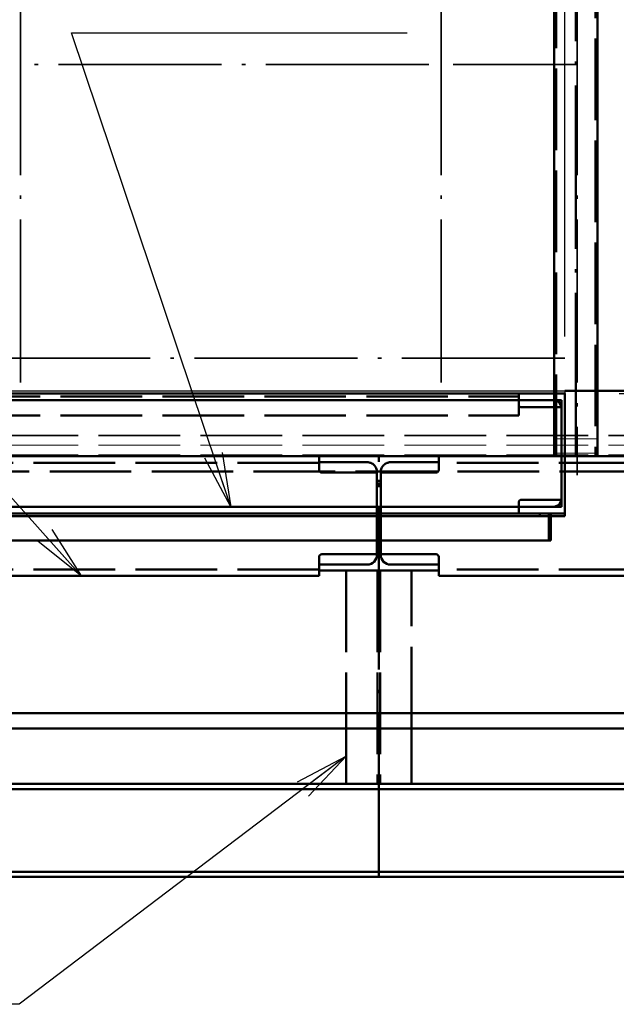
# Paper-space layout 'Layout1' of a CAD drawing. Extents: x -2 to 1033, y -36 to 596.
# Tile 12 of 64: x 221 to 242, y 154 to 190. Entities that reach past the tile are written whole.
import ezdxf

# ---------------------------------------------------------------- set-up
doc = ezdxf.new("R2010")
doc.units = 0
doc.linetypes.add('ACAD_ISO02W100', pattern=[15, 12, -3])
doc.linetypes.add('ACAD_ISO04W100', pattern=[30.5, 24, -3, 0.5, -3])
doc.layers.get('0').update_dxf_attribs({"linetype": 'CONTINUOUS'})
doc.layers.get('DEFPOINTS').update_dxf_attribs({"color": 132, "linetype": 'CONTINUOUS'})
for name, color, linetype, lineweight in [('SS_2.ET-HALA_TaO-MOULDSHOP-HLAVNI_NOSNIK', 32, 'CONTINUOUS', 50), ('SS_2.ET-HALA_TaO-MOULDSHOP-JD', 40, 'CONTINUOUS', 50), ('SS_2.ET-HALA_TaO-MOULDSHOP-NADSTAVBA', 94, 'CONTINUOUS', 50), ('SS_2.ET-HALA_TaO-MOULDSHOP-PODLAH.NOSNIK', 160, 'CONTINUOUS', 50), ('SS_2.ET-HALA_TaO-MOULDSHOP-PODLAHA', 9, 'CONTINUOUS', 5), ('SS_2.ET-HALA_TaO-MOULDSHOP-PODLAHA_LEM', 140, 'CONTINUOUS', 50), ('SS_2.ET-HALA_TaO-SCHODISTE', 180, 'CONTINUOUS', 50), ('SS_2.ET-HALA_TaO-SCHODISTE-PLECH', 70, 'CONTINUOUS', 25), ('SS_2.ET-HALA_TaO-SCHODISTE-ZABRADLI', 31, 'CONTINUOUS', 35), ('SS_2.ET-HALA_TaO-SCHODISTE-ZTUZENI', 234, 'CONTINUOUS', 50), ('SS_KOTY', 3, 'CONTINUOUS', 25), ('SS_POPIS_PROFILU', 13, 'CONTINUOUS', 25)]:
    doc.layers.add(name, color=color, linetype=linetype, lineweight=lineweight)
doc.styles.add('ROMANS', font='romans.shx', dxfattribs={"width": 0.8})
doc.dimstyles.new('A-1_(2.5)_50AS', dxfattribs={"dimtxt": 2.5, "dimasz": 2, "dimexe": 1, "dimexo": 2, "dimgap": 0, "dimtad": 0, "dimdec": 1, "dimlfac": 50, "dimrnd": 1, "dimtxsty": 'ROMANS', "dimblk1": 'OBLIQUE', "dimblk2": 'OBLIQUE', "dimsah": 1, "dimcen": 2, "dimclrd": 256, "dimclre": 256, "dimclrt": 256, "dimadec": 1, "dimazin": 2, "dimtfac": 0.714286, "dimtdec": 1, "dimtmove": 0, "dimatfit": 3, "dimldrblk": 'OPEN', "dimfxl": 1, "dimtvp": 1.142857, "dimtfill": 1, "dimtolj": 1, "dimlwd": -1, "dimlwe": -1, "dimarcsym": 0})

# ---------------------------------------------------------------- blocks, each defined once
blk = doc.blocks.new('_Oblique')
at = {"color": 0, "linetype": 'ByBlock', "lineweight": -2}
blk.add_line((-0.5, -0.5), (0.5, 0.5), dxfattribs=at)
blk = doc.blocks.new('*D25')
at = {"layer": 'DEFPOINTS', "color": 0, "transparency": 16777216}
for p in [(240.603, 271.839), (200.603, 176.491, 41300.8), (240.603, 176.491, 41300.8)]:
    blk.add_point(p, dxfattribs=at)
at = {"layer": 'SS_KOTY', "transparency": 16777216}
for p, q in [((200.603, 178.491), (200.603, 272.839)), ((240.603, 178.491), (240.603, 272.839)), ((200.603, 271.839), (240.603, 271.839))]:
    blk.add_line(p, q, dxfattribs=at)
at = {"layer": 'SS_KOTY', "transparency": 16777216, "xscale": 2, "yscale": 2, "zscale": 2, "rotation": 180}
blk.add_blockref('_Oblique', (200.603, 271.839), dxfattribs=at)
at = {"layer": 'SS_KOTY', "transparency": 16777216, "xscale": 2, "yscale": 2, "zscale": 2}
blk.add_blockref('_Oblique', (240.603, 271.839), dxfattribs=at)
at = {"layer": 'SS_KOTY', "transparency": 16777216, "insert": (220.603, 274.696), "char_height": 2.5, "attachment_point": 5, "style": 'ROMANS', "bg_fill": 3, "box_fill_scale": 1.1, "bg_fill_color": 256, "bg_fill_true_color": 13158600, "bg_fill_transparency": 0}
blk.add_mtext('\\A1;2000', dxfattribs=at)
blk = doc.blocks.new('_OPEN')
at = {"color": 0, "linetype": 'ByBlock'}
for p, q in [((-1, 0.167), (0, 0)), ((0, 0), (-1, -0.167)), ((0, 0), (-1, 0))]:
    blk.add_line(p, q, dxfattribs=at)
blk = doc.blocks.new('*D26')
at = {"layer": 'DEFPOINTS', "color": 0, "transparency": 16777216}
for p in [(274.603, 271.839), (274.603, 250.491, 41267.8), (240.603, 176.491, 41300.8)]:
    blk.add_point(p, dxfattribs=at)
at = {"layer": 'SS_KOTY', "transparency": 16777216}
for p, q in [((240.603, 178.491), (240.603, 272.839)), ((274.603, 252.491), (274.603, 272.839)), ((240.603, 271.839), (274.603, 271.839))]:
    blk.add_line(p, q, dxfattribs=at)
at = {"layer": 'SS_KOTY', "transparency": 16777216, "xscale": 2, "yscale": 2, "zscale": 2, "rotation": 180}
blk.add_blockref('_Oblique', (240.603, 271.839), dxfattribs=at)
at = {"layer": 'SS_KOTY', "transparency": 16777216, "xscale": 2, "yscale": 2, "zscale": 2}
blk.add_blockref('_Oblique', (274.603, 271.839), dxfattribs=at)
at = {"layer": 'SS_KOTY', "transparency": 16777216, "insert": (257.603, 274.696), "char_height": 2.5, "attachment_point": 5, "style": 'ROMANS', "bg_fill": 3, "box_fill_scale": 1.1, "bg_fill_color": 256, "bg_fill_true_color": 13158600, "bg_fill_transparency": 0}
blk.add_mtext('\\A1;1700', dxfattribs=at)
blk = doc.blocks.new('*D38')
at = {"layer": 'DEFPOINTS', "color": 0, "transparency": 16777216}
for p in [(241.048, 198.491, 41272.22), (241.048, 188.491, 41301), (247.721, 188.491)]:
    blk.add_point(p, dxfattribs=at)
at = {"layer": 'SS_KOTY', "transparency": 16777216}
for p, q in [((243.048, 198.491), (248.721, 198.491)), ((247.721, 198.491), (247.721, 188.491)), ((243.048, 188.491), (248.721, 188.491))]:
    blk.add_line(p, q, dxfattribs=at)
at = {"layer": 'SS_KOTY', "transparency": 16777216, "xscale": 2, "yscale": 2, "zscale": 2}
for p, rotation in [((247.721, 198.491), 90), ((247.721, 188.491), 270)]:
    blk.add_blockref('_Oblique', p, dxfattribs=dict(at, rotation=rotation))
at = {"layer": 'SS_KOTY', "transparency": 16777216, "insert": (244.864, 193.491), "char_height": 2.5, "attachment_point": 5, "rotation": 90, "style": 'ROMANS', "bg_fill": 3, "box_fill_scale": 1.1, "bg_fill_color": 256, "bg_fill_true_color": 13158600, "bg_fill_transparency": 0}
blk.add_mtext('\\A1;500', dxfattribs=at)
blk = doc.blocks.new('*D39')
at = {"layer": 'DEFPOINTS', "color": 0, "transparency": 16777216}
for p in [(241.048, 188.491, 41301), (240.603, 176.491, 41300.8), (247.721, 176.491)]:
    blk.add_point(p, dxfattribs=at)
at = {"layer": 'SS_KOTY', "transparency": 16777216}
for p, q in [((243.048, 188.491), (248.721, 188.491)), ((247.721, 188.491), (247.721, 176.491)), ((242.603, 176.491), (248.721, 176.491))]:
    blk.add_line(p, q, dxfattribs=at)
at = {"layer": 'SS_KOTY', "transparency": 16777216, "xscale": 2, "yscale": 2, "zscale": 2}
for p, rotation in [((247.721, 188.491), 90), ((247.721, 176.491), 270)]:
    blk.add_blockref('_Oblique', p, dxfattribs=dict(at, rotation=rotation))
at = {"layer": 'SS_KOTY', "transparency": 16777216, "insert": (244.864, 182.491), "char_height": 2.5, "attachment_point": 5, "rotation": 90, "style": 'ROMANS', "bg_fill": 3, "box_fill_scale": 1.1, "bg_fill_color": 256, "bg_fill_true_color": 13158600, "bg_fill_transparency": 0}
blk.add_mtext('\\A1;600', dxfattribs=at)
blk = doc.blocks.new('*D40')
at = {"layer": 'DEFPOINTS', "color": 0, "transparency": 16777216}
for p in [(240.603, 176.491, 41300.8), (240.603, 176.391, 41274), (247.721, 176.391)]:
    blk.add_point(p, dxfattribs=at)
at = {"layer": 'SS_KOTY', "transparency": 16777216}
for p, q in [((252.471, 177.866), (252.471, 179.199)), ((247.721, 176.441), (252.471, 177.866)), ((242.603, 176.491), (248.721, 176.491)), ((242.603, 176.391), (248.721, 176.391)), ((247.721, 176.491), (247.721, 176.391))]:
    blk.add_line(p, q, dxfattribs=at)
at = {"layer": 'SS_KOTY', "transparency": 16777216, "insert": (249.614, 178.532), "char_height": 2.5, "attachment_point": 5, "rotation": 90, "style": 'ROMANS', "bg_fill": 3, "box_fill_scale": 1.1, "bg_fill_color": 256, "bg_fill_true_color": 13158600, "bg_fill_transparency": 0}
blk.add_mtext('\\A1;5', dxfattribs=at)
at = {"layer": 'SS_KOTY', "transparency": 16777216, "xscale": 2, "yscale": 2, "zscale": 2}
for p, rotation in [((247.721, 176.491), 90), ((247.721, 176.391), 270)]:
    blk.add_blockref('_Oblique', p, dxfattribs=dict(at, rotation=rotation))

psp = doc.layouts.get("Layout1")

# ---------------------------------------------------------------- linework, layer by layer
at = {"layer": 'SS_2.ET-HALA_TaO-MOULDSHOP-HLAVNI_NOSNIK', "color": 7, "linetype": 'ACAD_ISO04W100', "ltscale": 0.25}
psp.add_line((77.0029, 174.0906), (274.6029, 174.0906), dxfattribs=at)
at = {"layer": 'SS_2.ET-HALA_TaO-MOULDSHOP-HLAVNI_NOSNIK', "color": 3, "linetype": 'ACAD_ISO02W100', "ltscale": 0.25}
psp.add_line((250.9078, 173.5306), (195.7785, 173.5306), dxfattribs=at)
at = {"layer": 'SS_2.ET-HALA_TaO-MOULDSHOP-HLAVNI_NOSNIK', "color": 1, "linetype": 'Continuous', "ltscale": 0.25}
for p, q in [((202.6029, 164.6506), (273.0029, 164.6506)), ((273.0029, 164.0906), (202.6029, 164.0906))]:
    psp.add_line(p, q, dxfattribs=at)
at = {"layer": 'SS_2.ET-HALA_TaO-MOULDSHOP-JD', "color": 7, "linetype": 'ACAD_ISO04W100', "ltscale": 0.25}
for p, q in [((233.7629, 158.6306), (233.7629, 174.0906)), ((274.6029, 158.6306), (77.0029, 158.6306))]:
    psp.add_line(p, q, dxfattribs=at)
at = {"layer": 'SS_2.ET-HALA_TaO-MOULDSHOP-JD', "color": 3, "linetype": 'ACAD_ISO02W100', "ltscale": 0.25}
for p, q in [((232.5629, 169.8905), (232.5629, 164.0906)), ((233.7129, 169.8905), (233.7129, 162.0506)), ((233.8129, 169.8905), (233.8129, 162.0506)), ((234.9629, 164.0906), (234.9629, 169.8905))]:
    psp.add_line(p, q, dxfattribs=at)
at = {"layer": 'SS_2.ET-HALA_TaO-MOULDSHOP-JD', "color": 1, "linetype": 'Continuous', "ltscale": 0.25}
for p, q in [((232.5629, 164.0906), (232.5629, 162.0506)), ((234.9629, 162.0506), (234.9629, 164.0906)), ((202.6029, 162.0506), (268.6029, 162.0506)), ((202.6029, 161.8606), (268.6029, 161.8606)), ((202.6029, 158.8206), (268.6029, 158.8206)), ((268.6029, 158.6306), (202.6029, 158.6306))]:
    psp.add_line(p, q, dxfattribs=at)
at = {"layer": 'SS_2.ET-HALA_TaO-MOULDSHOP-PODLAH.NOSNIK', "color": 7, "linetype": 'ACAD_ISO04W100', "ltscale": 0.25}
for p, q in [((233.7629, 174.0906), (214.4429, 174.0906)), ((253.0829, 174.0906), (233.7629, 174.0906))]:
    psp.add_line(p, q, dxfattribs=at)
at = {"layer": 'SS_2.ET-HALA_TaO-MOULDSHOP-PODLAH.NOSNIK', "color": 3, "linetype": 'ACAD_ISO02W100', "ltscale": 0.25}
for p, q in [((231.5629, 174.0906), (216.6429, 174.0906)), ((235.9629, 174.0906), (231.5629, 174.0906)), ((231.5629, 173.8706), (231.5629, 174.0906)), ((235.9629, 174.0906), (235.9629, 173.8706)), ((241.4929, 174.0906), (235.9629, 174.0906)), ((231.5629, 173.8506), (216.6429, 173.8506)), ((231.5629, 173.8706), (233.3329, 173.8706)), ((231.5629, 173.5906), (231.5629, 173.8706)), ((234.1929, 173.8706), (235.9629, 173.8706)), ((235.9629, 173.8706), (235.9629, 173.5906)), ((250.8829, 173.8506), (235.9629, 173.8506)), ((233.6929, 173.4906), (231.6629, 173.4906)), ((233.6929, 173.4906), (233.6929, 173.5106)), ((233.6929, 170.9906), (233.6929, 173.4906)), ((233.8329, 173.5106), (233.8329, 173.4906)), ((235.8629, 173.4906), (233.833, 173.4906)), ((233.833, 173.4906), (233.833, 172.2306)), ((233.8329, 173.1906), (233.6929, 173.1906)), ((233.6929, 172.9906), (233.8329, 172.9906)), ((233.8329, 172.2306), (233.8329, 170.9906)), ((231.5629, 169.9306), (216.6429, 169.9306)), ((250.8829, 169.9306), (235.9629, 169.9306))]:
    psp.add_line(p, q, dxfattribs=at)
at = {"layer": 'SS_2.ET-HALA_TaO-MOULDSHOP-PODLAH.NOSNIK', "color": 1, "linetype": 'Continuous', "ltscale": 0.25}
for p, q in [((250.8829, 174.0906), (241.4929, 174.0906)), ((233.6929, 170.4906), (233.6929, 170.9906)), ((233.8329, 170.9906), (233.8329, 170.4706)), ((231.6629, 170.4906), (233.6929, 170.4906)), ((233.6929, 170.4706), (233.6929, 170.4906)), ((233.833, 170.4906), (235.8629, 170.4906)), ((231.5629, 169.6906), (231.5629, 170.3906)), ((233.3329, 170.1106), (231.5629, 170.1106)), ((235.9629, 170.1106), (234.1929, 170.1106)), ((235.9629, 170.3906), (235.9629, 169.6906)), ((231.5629, 169.8906), (235.9629, 169.8906)), ((216.6429, 169.6906), (231.5629, 169.6906)), ((235.9629, 169.6906), (250.8829, 169.6906))]:
    psp.add_line(p, q, dxfattribs=at)
at = {"layer": 'SS_2.ET-HALA_TaO-MOULDSHOP-PODLAH.NOSNIK', "color": 3, "linetype": 'ACAD_ISO02W100', "ltscale": 0.25, "extrusion": (-1.83697e-16, 6.12323e-17, -1)}
for centre, radius, start, end in [((-233.3329, 173.5106), 0.36, 90, 180), ((-234.1929, 173.5106), 0.36, 0, 90), ((-231.6629, 173.5906), 0.1, 270, 0), ((-235.8629, 173.5906), 0.1, 180, 270)]:
    psp.add_arc(centre, radius, start, end, dxfattribs=at)
at = {"layer": 'SS_2.ET-HALA_TaO-MOULDSHOP-PODLAH.NOSNIK', "color": 1, "linetype": 'Continuous', "ltscale": 0.25, "extrusion": (-1.83697e-16, 6.12323e-17, -1)}
for centre, radius, start, end in [((-231.6629, 170.3906), 0.1, 0, 90), ((-233.3329, 170.4706), 0.36, 180, 270), ((-234.1929, 170.4706), 0.36, 270, 0), ((-235.8629, 170.3906), 0.1, 90, 180)]:
    psp.add_arc(centre, radius, start, end, dxfattribs=at)
at = {"layer": 'SS_2.ET-HALA_TaO-MOULDSHOP-PODLAHA', "color": 9, "linetype": 'ACAD_ISO02W100', "ltscale": 0.25}
for p, q in [((77.203, 174.8706), (274.4029, 174.8706)), ((77.203, 174.8377), (274.4029, 174.8377)), ((240.1829, 174.7343), (240.1829, 174.8706)), ((241.823, 174.7343), (241.823, 174.8706)), ((77.203, 174.4982), (274.4029, 174.4982)), ((241.823, 174.7343), (240.1829, 174.7343)), ((240.1829, 174.2097), (240.1829, 174.7343)), ((241.823, 174.2097), (241.823, 174.7343)), ((77.203, 174.1363), (274.4029, 174.1363)), ((77.203, 174.112), (274.4029, 174.112)), ((241.823, 174.2097), (240.1829, 174.2097))]:
    psp.add_line(p, q, dxfattribs=at)
at = {"layer": 'SS_2.ET-HALA_TaO-MOULDSHOP-PODLAHA_LEM', "color": 7, "linetype": 'ACAD_ISO04W100', "ltscale": 0.25}
psp.add_line((274.6029, 174.0906), (185.8029, 174.0906), dxfattribs=at)
at = {"layer": 'SS_2.ET-HALA_TaO-SCHODISTE', "color": 3, "linetype": 'ACAD_ISO02W100', "ltscale": 0.25}
for p, q in [((218.303, 176.2906), (238.9029, 176.2906)), ((238.9029, 175.5906), (238.9029, 175.9906)), ((240.3968, 176.0744), (240.2129, 176.1506)), ((218.303, 175.5906), (238.9029, 175.5906)), ((240.2129, 172.2306), (240.3968, 172.3067)), ((240.2129, 172.2306), (240.4729, 172.2306)), ((240.3968, 172.3067), (240.4729, 172.4906)), ((240.4729, 172.2306), (240.4729, 172.4905))]:
    psp.add_line(p, q, dxfattribs=at)
at = {"layer": 'SS_2.ET-HALA_TaO-SCHODISTE', "color": 1, "linetype": 'Continuous', "ltscale": 0.25}
for p, q in [((200.0706, 176.1506), (238.9029, 176.1506)), ((238.9029, 176.1506), (240.2129, 176.1506)), ((201.4589, 172.2306), (238.9029, 172.2306)), ((238.9029, 171.9906), (238.9029, 172.3906)), ((238.9029, 172.2306), (240.2129, 172.2306)), ((239.0029, 172.4906), (240.4729, 172.4906)), ((201.5439, 171.9906), (238.9029, 171.9906)), ((238.9029, 171.9906), (240.6029, 171.9906))]:
    psp.add_line(p, q, dxfattribs=at)
at = {"layer": 'SS_2.ET-HALA_TaO-SCHODISTE', "color": 1, "linetype": 'Continuous', "ltscale": 0.25, "extrusion": (2.9102e-12, 1.20558e-12, -1)}
psp.add_arc((-239.0029, 175.9906), 0.1, 270, 0, dxfattribs=at)
at = {"layer": 'SS_2.ET-HALA_TaO-SCHODISTE', "color": 1, "linetype": 'Continuous', "ltscale": 0.25, "extrusion": (2.9102e-12, -1.20546e-12, -1)}
psp.add_arc((-239.0029, 172.3906), 0.1, 0, 90, dxfattribs=at)
at = {"layer": 'SS_2.ET-HALA_TaO-SCHODISTE', "color": 1, "linetype": 'Continuous', "ltscale": 0.25, "extrusion": (-2.32014e-13, 5.5975e-13, -1)}
psp.add_arc((-240.2129, 172.4906), 0.26, 180, 270, dxfattribs=at)
at = {"layer": 'SS_2.ET-HALA_TaO-SCHODISTE-ZTUZENI', "color": 7, "linetype": 'ACAD_ISO04W100', "ltscale": 0.25}
for p, q in [((216.6029, 171.9906), (240.6029, 171.9906)), ((240.6029, 171.9906), (216.6029, 171.9906))]:
    psp.add_line(p, q, dxfattribs=at)
at = {"layer": 'SS_2.ET-HALA_TaO-SCHODISTE-ZTUZENI', "color": 1, "linetype": 'Continuous', "ltscale": 0.25}
for p, q in [((240.6029, 171.8906), (218.2878, 171.8906)), ((240.0687, 170.9906), (240.0687, 171.8906)), ((240.0898, 170.9906), (240.0898, 171.8906)), ((240.6029, 171.9906), (240.6029, 171.8906)), ((217.7536, 170.9906), (240.0687, 170.9906)), ((240.0687, 170.9906), (240.0898, 170.9906))]:
    psp.add_line(p, q, dxfattribs=at)
at = {"layer": 'SS_2.ET-HALA_TaO-SCHODISTE-ZTUZENI', "color": 3, "linetype": 'ACAD_ISO02W100', "ltscale": 0.25}
for p, q in [((239.6795, 171.8906), (239.6795, 171.9906)), ((240.0094, 170.9906), (240.0094, 171.9906)), ((240.0488, 170.9906), (240.0488, 171.8906)), ((240.0898, 171.8906), (240.0898, 171.9906))]:
    psp.add_line(p, q, dxfattribs=at)
at = {"layer": 'SS_POPIS_PROFILU', "color": 0, "linetype": 'ByBlock'}
for p, q in [((228.3203, 172.2306), (227.6832, 174.1264)), ((227.9991, 174.2325), (228.3203, 172.2306)), ((228.3203, 172.2306), (227.3672, 174.0202)), ((222.8193, 169.6906), (221.487, 171.1822)), ((221.7356, 171.4042), (222.8193, 169.6906)), ((222.8193, 169.6906), (221.2384, 170.9601)), ((230.7677, 162.1281), (232.5629, 163.0706)), ((232.5629, 163.0706), (230.969, 161.8625)), ((232.5629, 163.0706), (231.1704, 161.5968))]:
    psp.add_line(p, q, dxfattribs=at)
at = {"layer": 'SS_POPIS_PROFILU', "color": 13}
psp.add_lwpolyline([(232.5629, 163.0706), (220.5298, 153.9504), (209.1965, 153.9504)], dxfattribs=at)

# ---------------------------------------------------------------- dimensions: what is measured, and where the dimension line sits
at = {"layer": 'SS_KOTY'}
dim = psp.add_linear_dim(base=(240.6029, 271.8386), p1=(200.6029, 176.4906, 41300.8), p2=(240.6029, 176.4906, 41300.8), dimstyle='A-1_(2.5)_50AS', override={"dimtmove": 1}, dxfattribs=at)
dim.commit()
dim.dimension.update_dxf_attribs({"geometry": '*D25', "text_midpoint": (220.6029, 274.6958)})

# ---------------------------------------------------------------- next in the draw order: linework, layer by layer
at = {"layer": 'SS_2.ET-HALA_TaO-SCHODISTE', "color": 1, "linetype": 'Continuous', "ltscale": 0.25}
for p in [(199.9856, 176.3906), (238.9029, 175.9906)]:
    psp.add_line(p, (238.9029, 176.3906), dxfattribs=at)
at = {"layer": 'SS_2.ET-HALA_TaO-SCHODISTE-PLECH', "color": 3, "linetype": 'ACAD_ISO02W100', "ltscale": 0.25}
for p, q in [((220.1335, 176.4906), (221.0235, 176.4906)), ((235.6029, 176.4906), (236.4929, 176.4906))]:
    psp.add_line(p, q, dxfattribs=at)
at = {"layer": 'SS_2.ET-HALA_TaO-SCHODISTE-PLECH', "color": 7, "linetype": 'Continuous', "ltscale": 0.25}
psp.add_line((221.0235, 176.4906), (235.6029, 176.4906), dxfattribs=at)
at = {"layer": 'SS_2.ET-HALA_TaO-SCHODISTE-ZABRADLI', "color": 7, "linetype": 'ACAD_ISO04W100', "ltscale": 0.25}
for p, q in [((220.5785, 198.0455), (220.5785, 176.3906)), ((236.0479, 198.0455), (236.0479, 176.3906)), ((235.6029, 188.4906), (221.0235, 188.4906))]:
    psp.add_line(p, q, dxfattribs=at)
at = {"layer": 'SS_POPIS_PROFILU', "color": 13}
for points in [[(228.3203, 172.2306), (222.4648, 189.655), (234.7981, 189.655)], [(222.8193, 169.6906), (211.6482, 182.1973), (200.0292, 182.1973)]]:
    psp.add_lwpolyline(points, dxfattribs=at)

# ---------------------------------------------------------------- next in the draw order: dimensions: what is measured, and where the dimension line sits
at = {"layer": 'SS_KOTY'}
dim = psp.add_linear_dim(base=(274.6029, 271.8386), p1=(240.6029, 176.4906, 41300.8), p2=(274.6029, 250.4906, 41267.8), dimstyle='A-1_(2.5)_50AS', override={"dimtmove": 1}, dxfattribs=at)
dim.commit()
dim.dimension.update_dxf_attribs({"geometry": '*D26', "text_midpoint": (257.6029, 274.6958)})

# ---------------------------------------------------------------- next in the draw order: linework, layer by layer
at = {"layer": 'SS_2.ET-HALA_TaO-MOULDSHOP-NADSTAVBA', "color": 3, "linetype": 'ACAD_ISO02W100', "ltscale": 0.25}
for p, q in [((240.2829, 174.0906), (240.2829, 245.6905)), ((240.2029, 188.1706), (240.2029, 188.8106)), ((240.2029, 176.6906), (240.2029, 178.6906)), ((240.2029, 174.0906), (240.2029, 176.4906))]:
    psp.add_line(p, q, dxfattribs=at)
at = {"layer": 'SS_2.ET-HALA_TaO-MOULDSHOP-NADSTAVBA', "color": 1, "linetype": 'Continuous', "ltscale": 0.25}
for p, q in [((240.2029, 188.8106), (240.2029, 198.0456)), ((240.2029, 178.6906), (240.2029, 188.1706)), ((240.2029, 176.4906), (240.2029, 176.6906))]:
    psp.add_line(p, q, dxfattribs=at)
at = {"layer": 'SS_2.ET-HALA_TaO-MOULDSHOP-PODLAHA', "color": 9, "linetype": 'ACAD_ISO02W100', "ltscale": 0.25}
psp.add_line((240.1829, 174.8706), (240.1829, 176.4906), dxfattribs=at)
at = {"layer": 'SS_2.ET-HALA_TaO-SCHODISTE-ZABRADLI', "color": 7, "linetype": 'ACAD_ISO04W100', "ltscale": 0.25}
psp.add_line((240.3479, 188.4906), (236.493, 188.4906), dxfattribs=at)

# ---------------------------------------------------------------- next in the draw order: dimensions: what is measured, and where the dimension line sits
at = {"layer": 'SS_KOTY'}
dim = psp.add_linear_dim(base=(247.7214, 188.4906), p1=(241.0479, 198.4906, 41272.22), p2=(241.0479, 188.4906, 41301), angle=90, dimstyle='A-1_(2.5)_50AS', dxfattribs=at)
dim.commit()
dim.dimension.update_dxf_attribs({"geometry": '*D38', "text_midpoint": (244.8642, 193.4906)})

# ---------------------------------------------------------------- next in the draw order: dimensions: what is measured, and where the dimension line sits
dim = psp.add_linear_dim(base=(247.7214, 176.4906), p1=(241.0479, 188.4906, 41301), p2=(240.6029, 176.4906, 41300.8), angle=90, dimstyle='A-1_(2.5)_50AS', override={"dimtmove": 1}, dxfattribs=at)
dim.commit()
dim.dimension.update_dxf_attribs({"geometry": '*D39', "text_midpoint": (244.8642, 182.4906)})

# ---------------------------------------------------------------- next in the draw order: linework, layer by layer
at = {"layer": 'SS_2.ET-HALA_TaO-SCHODISTE-ZABRADLI', "color": 7, "linetype": 'ACAD_ISO04W100', "ltscale": 0.25, "extrusion": (0, -1, -6.12323e-17)}
psp.add_arc((240.3479, 0, -188.4906), 0.7, 0, 90, dxfattribs=at)

# ---------------------------------------------------------------- next in the draw order: dimensions: what is measured, and where the dimension line sits
at = {"layer": 'SS_KOTY'}
dim = psp.add_linear_dim(base=(247.7214, 176.3906), p1=(240.6029, 176.4906, 41300.8), p2=(240.6029, 176.3906, 41274), angle=90, dimstyle='A-1_(2.5)_50AS', override={"dimtmove": 1}, dxfattribs=at)
dim.commit()
dim.dimension.update_dxf_attribs({"geometry": '*D40', "text_midpoint": (249.6142, 177.8656)})

# ---------------------------------------------------------------- next in the draw order: linework, layer by layer
at = {"layer": 'SS_2.ET-HALA_TaO-MOULDSHOP-NADSTAVBA', "color": 7, "linetype": 'ACAD_ISO04W100', "ltscale": 0.25}
psp.add_line((241.0029, 174.0906), (241.0029, 250.4906), dxfattribs=at)
at = {"layer": 'SS_2.ET-HALA_TaO-MOULDSHOP-NADSTAVBA', "color": 3, "linetype": 'ACAD_ISO02W100', "ltscale": 0.25}
for p, q in [((241.7229, 245.6905), (241.7229, 174.0906)), ((241.8029, 174.0906), (241.8029, 176.4906))]:
    psp.add_line(p, q, dxfattribs=at)
at = {"layer": 'SS_2.ET-HALA_TaO-MOULDSHOP-NADSTAVBA', "color": 1, "linetype": 'Continuous', "ltscale": 0.25}
psp.add_line((241.8029, 176.4906), (241.8029, 245.6905), dxfattribs=at)
at = {"layer": 'SS_2.ET-HALA_TaO-MOULDSHOP-PODLAHA', "color": 9, "linetype": 'ACAD_ISO02W100', "ltscale": 0.25}
psp.add_line((241.823, 174.8706), (241.823, 176.4906), dxfattribs=at)
at = {"layer": 'SS_2.ET-HALA_TaO-MOULDSHOP-PODLAHA_LEM', "color": 3, "linetype": 'ACAD_ISO02W100', "ltscale": 0.25}
psp.add_line((240.6029, 176.4906), (241.4929, 176.4906), dxfattribs=at)
at = {"layer": 'SS_2.ET-HALA_TaO-MOULDSHOP-PODLAHA_LEM', "color": 1, "linetype": 'Continuous', "ltscale": 0.25}
psp.add_line((241.4929, 176.4906), (274.4029, 176.4906), dxfattribs=at)
at = {"layer": 'SS_2.ET-HALA_TaO-SCHODISTE', "color": 7, "linetype": 'ACAD_ISO04W100', "ltscale": 0.25}
for p, q in [((200.6029, 176.3906), (240.6029, 176.3906)), ((240.6029, 176.3906), (200.6029, 176.3906)), ((240.6029, 176.3906), (216.6029, 176.3906))]:
    psp.add_line(p, q, dxfattribs=at)
at = {"layer": 'SS_2.ET-HALA_TaO-SCHODISTE', "color": 1, "linetype": 'ACAD_ISO04W100', "ltscale": 0.25}
psp.add_line((200.6029, 176.3906), (240.6029, 176.3906), dxfattribs=at)
at = {"layer": 'SS_2.ET-HALA_TaO-SCHODISTE', "color": 1, "linetype": 'Continuous', "ltscale": 0.25}
for p, q in [((238.9029, 176.3906), (240.6029, 176.3906)), ((240.6029, 176.3906), (240.6029, 171.9906)), ((240.4729, 175.8906), (239.0029, 175.8906)), ((240.4729, 172.4906), (240.4729, 175.8906))]:
    psp.add_line(p, q, dxfattribs=at)
at = {"layer": 'SS_2.ET-HALA_TaO-SCHODISTE', "color": 3, "linetype": 'ACAD_ISO02W100', "ltscale": 0.25}
for p, q in [((240.2129, 176.1506), (240.4729, 176.1506)), ((240.4729, 175.8906), (240.3968, 176.0744)), ((240.4729, 175.8906), (240.4729, 176.1506))]:
    psp.add_line(p, q, dxfattribs=at)
at = {"layer": 'SS_2.ET-HALA_TaO-SCHODISTE', "color": 1, "linetype": 'Continuous', "ltscale": 0.25, "extrusion": (-2.32014e-13, -5.59628e-13, -1)}
psp.add_arc((-240.2129, 175.8906), 0.26, 90, 180, dxfattribs=at)
at = {"layer": 'SS_2.ET-HALA_TaO-SCHODISTE-PLECH', "color": 7, "linetype": 'Continuous', "ltscale": 0.25}
for p, q in [((236.4929, 176.4906), (240.6029, 176.4906)), ((240.6029, 176.4906), (240.6029, 176.3906))]:
    psp.add_line(p, q, dxfattribs=at)
at = {"layer": 'SS_2.ET-HALA_TaO-SCHODISTE-ZABRADLI', "color": 7, "linetype": 'ACAD_ISO04W100', "ltscale": 0.25}
for p, q in [((241.0479, 198.0455), (241.0479, 173.3906)), ((241.0479, 198.0455), (241.0479, 173.3906)), ((240.6029, 177.6906), (200.6029, 177.6906))]:
    psp.add_line(p, q, dxfattribs=at)

doc.saveas('drawing.dxf')
